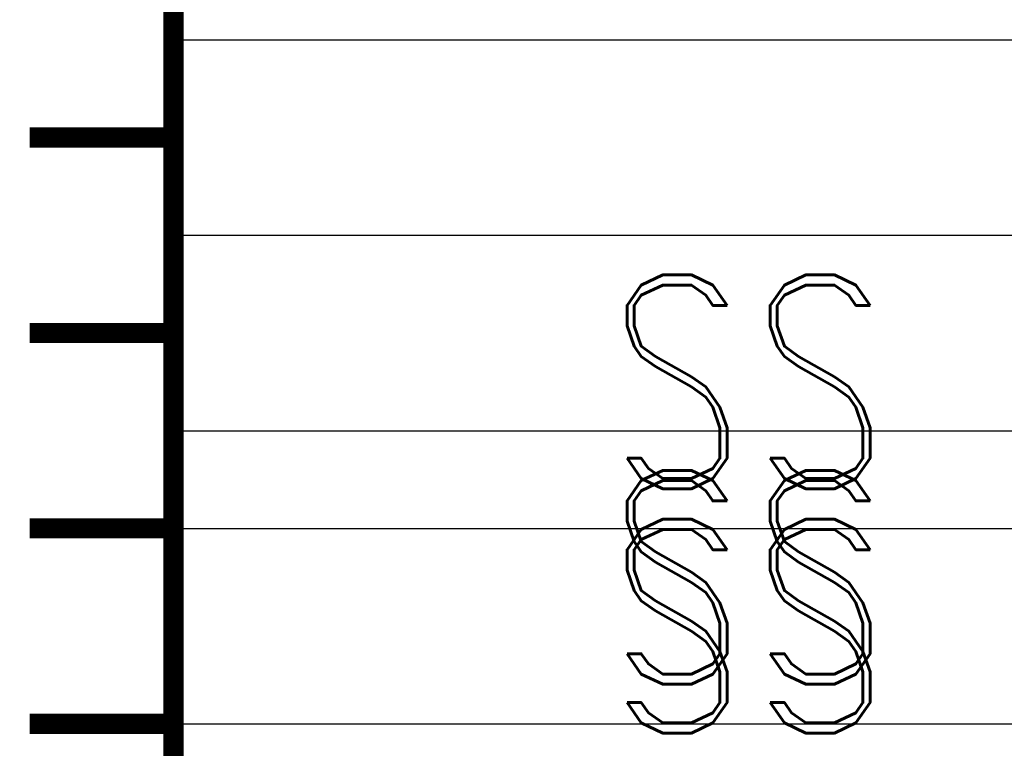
# Model space of a CAD drawing. Extents: x -2 to 113, y -136 to 16.
# Tile 93 of 256: x 59.29 to 64.33, y -90.76 to -87.04. Entities that reach past the tile are written whole.
import ezdxf
from ezdxf.enums import TextEntityAlignment as Align

# ---------------------------------------------------------------- set-up
doc = ezdxf.new("R2010")
doc.units = 0
doc.header["$MEASUREMENT"] = 0
doc.linetypes.add('SOLID', pattern=[0])
doc.layers.get('0').update_dxf_attribs({"linetype": 'SOLID'})
for name, color, linetype in [('1', 7, 'SOLID'), ('10', 7, 'SOLID'), ('11', 7, 'SOLID'), ('12', 7, 'SOLID'), ('13', 7, 'SOLID'), ('14', 7, 'SOLID'), ('15', 7, 'SOLID'), ('16', 7, 'SOLID'), ('17', 7, 'SOLID'), ('18', 7, 'SOLID'), ('19', 7, 'SOLID'), ('2', 7, 'SOLID'), ('20', 7, 'SOLID'), ('21', 7, 'SOLID'), ('22', 7, 'SOLID'), ('23', 7, 'SOLID'), ('24', 7, 'SOLID'), ('25', 7, 'SOLID'), ('26', 7, 'SOLID'), ('27', 7, 'SOLID'), ('28', 7, 'SOLID'), ('29', 7, 'SOLID'), ('3', 7, 'SOLID'), ('30', 7, 'SOLID'), ('31', 7, 'SOLID'), ('32', 7, 'SOLID'), ('33', 7, 'SOLID'), ('34', 7, 'SOLID'), ('35', 7, 'SOLID'), ('36', 7, 'SOLID'), ('37', 7, 'SOLID'), ('38', 7, 'SOLID'), ('39', 7, 'SOLID'), ('4', 7, 'SOLID'), ('40', 7, 'SOLID'), ('41', 7, 'SOLID'), ('42', 7, 'SOLID'), ('43', 7, 'SOLID'), ('44', 7, 'SOLID'), ('45', 7, 'SOLID'), ('46', 7, 'SOLID'), ('47', 7, 'SOLID'), ('48', 7, 'SOLID'), ('49', 7, 'SOLID'), ('5', 7, 'SOLID'), ('50', 7, 'SOLID'), ('51', 7, 'SOLID'), ('52', 7, 'SOLID'), ('53', 7, 'SOLID'), ('54', 7, 'SOLID'), ('55', 7, 'SOLID'), ('56', 7, 'SOLID'), ('57', 7, 'SOLID'), ('58', 7, 'SOLID'), ('59', 7, 'SOLID'), ('6', 7, 'SOLID'), ('60', 7, 'SOLID'), ('61', 7, 'SOLID'), ('62', 7, 'SOLID'), ('63', 7, 'SOLID'), ('64', 7, 'SOLID'), ('65', 7, 'SOLID'), ('66', 7, 'SOLID'), ('67', 7, 'SOLID'), ('68', 7, 'SOLID'), ('7', 7, 'SOLID'), ('8', 7, 'SOLID'), ('9', 7, 'SOLID')]:
    doc.layers.add(name, color=color, linetype=linetype)
doc.styles.add('ROMAND', font='romand', dxfattribs={"height": 1})

msp = doc.modelspace()

# ---------------------------------------------------------------- linework, layer by layer
at = {"color": 7, "linetype": 'SOLID', "const_width": 0.1029}
for points in [[(60.0766, -13.1385), (60.0766, -125.6385)], [(60.0766, -87.6385), (59.3413, -87.6385)], [(60.0766, -88.6385), (59.3413, -88.6385)], [(60.0766, -89.6385), (59.3413, -89.6385)], [(60.0766, -90.6385), (59.3413, -90.6385)]]:
    msp.add_lwpolyline(points, dxfattribs=at)
at = {"layer": '1', "color": 7, "linetype": 'SOLID', "const_width": 0.1029}
for points in [[(60.0766, -13.1385), (60.0766, -125.6385)], [(60.0766, -87.6385), (59.3413, -87.6385)], [(60.0766, -88.6385), (59.3413, -88.6385)], [(60.0766, -89.6385), (59.3413, -89.6385)], [(60.0766, -90.6385), (59.3413, -90.6385)]]:
    msp.add_lwpolyline(points, dxfattribs=at)
at = {"layer": '10', "color": 7, "linetype": 'SOLID', "const_width": 0.1029}
for points in [[(60.0766, -13.1385), (60.0766, -125.6385)], [(60.0766, -87.6385), (59.3413, -87.6385)], [(60.0766, -88.6385), (59.3413, -88.6385)], [(60.0766, -89.6385), (59.3413, -89.6385)], [(60.0766, -90.6385), (59.3413, -90.6385)]]:
    msp.add_lwpolyline(points, dxfattribs=at)
at = {"layer": '10', "color": 7, "linetype": 'SOLID'}
for points in [[(60.0766, -87.1385), (82.1354, -87.1385)], [(60.0766, -90.6385), (82.1354, -90.6385)]]:
    msp.add_lwpolyline(points, dxfattribs=at)
at = {"layer": '11', "color": 7, "linetype": 'SOLID', "const_width": 0.1029}
for points in [[(60.0766, -13.1385), (60.0766, -125.6385)], [(60.0766, -87.6385), (59.3413, -87.6385)], [(60.0766, -88.6385), (59.3413, -88.6385)], [(60.0766, -89.6385), (59.3413, -89.6385)], [(60.0766, -90.6385), (59.3413, -90.6385)]]:
    msp.add_lwpolyline(points, dxfattribs=at)
at = {"layer": '12', "color": 7, "linetype": 'SOLID', "const_width": 0.1029}
for points in [[(60.0766, -13.1385), (60.0766, -125.6385)], [(60.0766, -87.6385), (59.3413, -87.6385)], [(60.0766, -88.6385), (59.3413, -88.6385)], [(60.0766, -89.6385), (59.3413, -89.6385)], [(60.0766, -90.6385), (59.3413, -90.6385)]]:
    msp.add_lwpolyline(points, dxfattribs=at)
at = {"layer": '12', "color": 7, "linetype": 'SOLID'}
for points in [[(60.0766, -89.1385), (82.1354, -89.1385)], [(60.0766, -90.6385), (82.1354, -90.6385)]]:
    msp.add_lwpolyline(points, dxfattribs=at)
at = {"layer": '13', "color": 7, "linetype": 'SOLID', "const_width": 0.1029}
for points in [[(60.0766, -13.1385), (60.0766, -125.6385)], [(60.0766, -87.6385), (59.3413, -87.6385)], [(60.0766, -88.6385), (59.3413, -88.6385)], [(60.0766, -89.6385), (59.3413, -89.6385)], [(60.0766, -90.6385), (59.3413, -90.6385)]]:
    msp.add_lwpolyline(points, dxfattribs=at)
at = {"layer": '14', "color": 7, "linetype": 'SOLID', "const_width": 0.1029}
for points in [[(60.0766, -13.1385), (60.0766, -125.6385)], [(60.0766, -87.6385), (59.3413, -87.6385)], [(60.0766, -88.6385), (59.3413, -88.6385)], [(60.0766, -89.6385), (59.3413, -89.6385)], [(60.0766, -90.6385), (59.3413, -90.6385)]]:
    msp.add_lwpolyline(points, dxfattribs=at)
at = {"layer": '14', "color": 7, "linetype": 'SOLID'}
for points in [[(60.0766, -89.1385), (82.1354, -89.1385)], [(60.0766, -90.6385), (82.1354, -90.6385)]]:
    msp.add_lwpolyline(points, dxfattribs=at)
at = {"layer": '15', "color": 7, "linetype": 'SOLID', "const_width": 0.1029}
for points in [[(60.0766, -13.1385), (60.0766, -125.6385)], [(60.0766, -87.6385), (59.3413, -87.6385)], [(60.0766, -88.6385), (59.3413, -88.6385)], [(60.0766, -89.6385), (59.3413, -89.6385)], [(60.0766, -90.6385), (59.3413, -90.6385)]]:
    msp.add_lwpolyline(points, dxfattribs=at)
at = {"layer": '16', "color": 7, "linetype": 'SOLID', "const_width": 0.1029}
for points in [[(60.0766, -13.1385), (60.0766, -125.6385)], [(60.0766, -87.6385), (59.3413, -87.6385)], [(60.0766, -88.6385), (59.3413, -88.6385)], [(60.0766, -89.6385), (59.3413, -89.6385)], [(60.0766, -90.6385), (59.3413, -90.6385)]]:
    msp.add_lwpolyline(points, dxfattribs=at)
at = {"layer": '16', "color": 7, "linetype": 'SOLID'}
msp.add_lwpolyline([(60.0766, -89.1385), (82.1354, -89.1385)], dxfattribs=at)
at = {"layer": '17', "color": 7, "linetype": 'SOLID', "const_width": 0.1029}
for points in [[(60.0766, -13.1385), (60.0766, -125.6385)], [(60.0766, -87.6385), (59.3413, -87.6385)], [(60.0766, -88.6385), (59.3413, -88.6385)], [(60.0766, -89.6385), (59.3413, -89.6385)], [(60.0766, -90.6385), (59.3413, -90.6385)]]:
    msp.add_lwpolyline(points, dxfattribs=at)
at = {"layer": '18', "color": 7, "linetype": 'SOLID', "const_width": 0.1029}
for points in [[(60.0766, -13.1385), (60.0766, -125.6385)], [(60.0766, -87.6385), (59.3413, -87.6385)], [(60.0766, -88.6385), (59.3413, -88.6385)], [(60.0766, -89.6385), (59.3413, -89.6385)], [(60.0766, -90.6385), (59.3413, -90.6385)]]:
    msp.add_lwpolyline(points, dxfattribs=at)
at = {"layer": '18', "color": 7, "linetype": 'SOLID'}
for points in [[(60.0766, -87.1385), (82.1354, -87.1385)], [(60.0766, -90.6385), (82.1354, -90.6385)]]:
    msp.add_lwpolyline(points, dxfattribs=at)
at = {"layer": '19', "color": 7, "linetype": 'SOLID', "const_width": 0.1029}
for points in [[(60.0766, -13.1385), (60.0766, -125.6385)], [(60.0766, -87.6385), (59.3413, -87.6385)], [(60.0766, -88.6385), (59.3413, -88.6385)], [(60.0766, -89.6385), (59.3413, -89.6385)], [(60.0766, -90.6385), (59.3413, -90.6385)]]:
    msp.add_lwpolyline(points, dxfattribs=at)
at = {"layer": '2', "color": 7, "linetype": 'SOLID', "const_width": 0.1029}
for points in [[(60.0766, -13.1385), (60.0766, -125.6385)], [(60.0766, -87.6385), (59.3413, -87.6385)], [(60.0766, -88.6385), (59.3413, -88.6385)], [(60.0766, -89.6385), (59.3413, -89.6385)], [(60.0766, -90.6385), (59.3413, -90.6385)]]:
    msp.add_lwpolyline(points, dxfattribs=at)
at = {"layer": '2', "color": 7, "linetype": 'SOLID'}
for points in [[(60.0766, -89.1385), (82.1354, -89.1385)], [(60.0766, -90.6385), (82.1354, -90.6385)]]:
    msp.add_lwpolyline(points, dxfattribs=at)
at = {"layer": '20', "color": 7, "linetype": 'SOLID', "const_width": 0.1029}
for points in [[(60.0766, -13.1385), (60.0766, -125.6385)], [(60.0766, -87.6385), (59.3413, -87.6385)], [(60.0766, -88.6385), (59.3413, -88.6385)], [(60.0766, -89.6385), (59.3413, -89.6385)], [(60.0766, -90.6385), (59.3413, -90.6385)]]:
    msp.add_lwpolyline(points, dxfattribs=at)
at = {"layer": '20', "color": 7, "linetype": 'SOLID'}
for points in [[(60.0766, -89.1385), (82.1354, -89.1385)], [(60.0766, -90.6385), (82.1354, -90.6385)]]:
    msp.add_lwpolyline(points, dxfattribs=at)
at = {"layer": '21', "color": 7, "linetype": 'SOLID', "const_width": 0.1029}
for points in [[(60.0766, -13.1385), (60.0766, -125.6385)], [(60.0766, -87.6385), (59.3413, -87.6385)], [(60.0766, -88.6385), (59.3413, -88.6385)], [(60.0766, -89.6385), (59.3413, -89.6385)], [(60.0766, -90.6385), (59.3413, -90.6385)]]:
    msp.add_lwpolyline(points, dxfattribs=at)
at = {"layer": '22', "color": 7, "linetype": 'SOLID', "const_width": 0.1029}
for points in [[(60.0766, -13.1385), (60.0766, -125.6385)], [(60.0766, -87.6385), (59.3413, -87.6385)], [(60.0766, -88.6385), (59.3413, -88.6385)], [(60.0766, -89.6385), (59.3413, -89.6385)], [(60.0766, -90.6385), (59.3413, -90.6385)]]:
    msp.add_lwpolyline(points, dxfattribs=at)
at = {"layer": '22', "color": 7, "linetype": 'SOLID'}
for points in [[(60.0766, -87.1385), (82.1354, -87.1385)], [(60.0766, -90.6385), (82.1354, -90.6385)]]:
    msp.add_lwpolyline(points, dxfattribs=at)
at = {"layer": '23', "color": 7, "linetype": 'SOLID', "const_width": 0.1029}
for points in [[(60.0766, -13.1385), (60.0766, -125.6385)], [(60.0766, -87.6385), (59.3413, -87.6385)], [(60.0766, -88.6385), (59.3413, -88.6385)], [(60.0766, -89.6385), (59.3413, -89.6385)], [(60.0766, -90.6385), (59.3413, -90.6385)]]:
    msp.add_lwpolyline(points, dxfattribs=at)
at = {"layer": '24', "color": 7, "linetype": 'SOLID', "const_width": 0.1029}
for points in [[(60.0766, -13.1385), (60.0766, -125.6385)], [(60.0766, -87.6385), (59.3413, -87.6385)], [(60.0766, -88.6385), (59.3413, -88.6385)], [(60.0766, -89.6385), (59.3413, -89.6385)], [(60.0766, -90.6385), (59.3413, -90.6385)]]:
    msp.add_lwpolyline(points, dxfattribs=at)
at = {"layer": '24', "color": 7, "linetype": 'SOLID'}
for points in [[(60.0766, -87.1385), (82.1354, -87.1385)], [(60.0766, -90.6385), (82.1354, -90.6385)]]:
    msp.add_lwpolyline(points, dxfattribs=at)
at = {"layer": '25', "color": 7, "linetype": 'SOLID', "const_width": 0.1029}
for points in [[(60.0766, -13.1385), (60.0766, -125.6385)], [(60.0766, -87.6385), (59.3413, -87.6385)], [(60.0766, -88.6385), (59.3413, -88.6385)], [(60.0766, -89.6385), (59.3413, -89.6385)], [(60.0766, -90.6385), (59.3413, -90.6385)]]:
    msp.add_lwpolyline(points, dxfattribs=at)
at = {"layer": '26', "color": 7, "linetype": 'SOLID', "const_width": 0.1029}
for points in [[(60.0766, -13.1385), (60.0766, -125.6385)], [(60.0766, -87.6385), (59.3413, -87.6385)], [(60.0766, -88.6385), (59.3413, -88.6385)], [(60.0766, -89.6385), (59.3413, -89.6385)], [(60.0766, -90.6385), (59.3413, -90.6385)]]:
    msp.add_lwpolyline(points, dxfattribs=at)
at = {"layer": '26', "color": 7, "linetype": 'SOLID'}
for points in [[(60.0766, -89.1385), (82.1354, -89.1385)], [(60.0766, -90.6385), (82.1354, -90.6385)]]:
    msp.add_lwpolyline(points, dxfattribs=at)
at = {"layer": '27', "color": 7, "linetype": 'SOLID', "const_width": 0.1029}
for points in [[(60.0766, -13.1385), (60.0766, -125.6385)], [(60.0766, -87.6385), (59.3413, -87.6385)], [(60.0766, -88.6385), (59.3413, -88.6385)], [(60.0766, -89.6385), (59.3413, -89.6385)], [(60.0766, -90.6385), (59.3413, -90.6385)]]:
    msp.add_lwpolyline(points, dxfattribs=at)
at = {"layer": '27', "color": 7, "linetype": 'SOLID'}
for points in [[(60.0766, -88.1385), (82.1354, -88.1385)], [(60.0766, -89.6385), (82.1354, -89.6385)]]:
    msp.add_lwpolyline(points, dxfattribs=at)
at = {"layer": '28', "color": 7, "linetype": 'SOLID', "const_width": 0.1029}
for points in [[(60.0766, -13.1385), (60.0766, -125.6385)], [(60.0766, -87.6385), (59.3413, -87.6385)], [(60.0766, -88.6385), (59.3413, -88.6385)], [(60.0766, -89.6385), (59.3413, -89.6385)], [(60.0766, -90.6385), (59.3413, -90.6385)]]:
    msp.add_lwpolyline(points, dxfattribs=at)
at = {"layer": '29', "color": 7, "linetype": 'SOLID', "const_width": 0.1029}
for points in [[(60.0766, -13.1385), (60.0766, -125.6385)], [(60.0766, -87.6385), (59.3413, -87.6385)], [(60.0766, -88.6385), (59.3413, -88.6385)], [(60.0766, -89.6385), (59.3413, -89.6385)], [(60.0766, -90.6385), (59.3413, -90.6385)]]:
    msp.add_lwpolyline(points, dxfattribs=at)
at = {"layer": '29', "color": 7, "linetype": 'SOLID'}
for points in [[(60.0766, -89.1385), (82.1354, -89.1385)], [(60.0766, -90.6385), (82.1354, -90.6385)]]:
    msp.add_lwpolyline(points, dxfattribs=at)
at = {"layer": '3', "color": 7, "linetype": 'SOLID', "const_width": 0.1029}
for points in [[(60.0766, -13.1385), (60.0766, -125.6385)], [(60.0766, -87.6385), (59.3413, -87.6385)], [(60.0766, -88.6385), (59.3413, -88.6385)], [(60.0766, -89.6385), (59.3413, -89.6385)], [(60.0766, -90.6385), (59.3413, -90.6385)]]:
    msp.add_lwpolyline(points, dxfattribs=at)
at = {"layer": '30', "color": 7, "linetype": 'SOLID', "const_width": 0.1029}
for points in [[(60.0766, -13.1385), (60.0766, -125.6385)], [(60.0766, -87.6385), (59.3413, -87.6385)], [(60.0766, -88.6385), (59.3413, -88.6385)], [(60.0766, -89.6385), (59.3413, -89.6385)], [(60.0766, -90.6385), (59.3413, -90.6385)]]:
    msp.add_lwpolyline(points, dxfattribs=at)
at = {"layer": '30', "color": 7, "linetype": 'SOLID'}
for points in [[(60.0766, -87.1385), (82.1354, -87.1385)], [(60.0766, -90.6385), (82.1354, -90.6385)]]:
    msp.add_lwpolyline(points, dxfattribs=at)
at = {"layer": '31', "color": 7, "linetype": 'SOLID', "const_width": 0.1029}
for points in [[(60.0766, -13.1385), (60.0766, -125.6385)], [(60.0766, -87.6385), (59.3413, -87.6385)], [(60.0766, -88.6385), (59.3413, -88.6385)], [(60.0766, -89.6385), (59.3413, -89.6385)], [(60.0766, -90.6385), (59.3413, -90.6385)]]:
    msp.add_lwpolyline(points, dxfattribs=at)
at = {"layer": '32', "color": 7, "linetype": 'SOLID', "const_width": 0.1029}
for points in [[(60.0766, -13.1385), (60.0766, -125.6385)], [(60.0766, -87.6385), (59.3413, -87.6385)], [(60.0766, -88.6385), (59.3413, -88.6385)], [(60.0766, -89.6385), (59.3413, -89.6385)], [(60.0766, -90.6385), (59.3413, -90.6385)]]:
    msp.add_lwpolyline(points, dxfattribs=at)
at = {"layer": '33', "color": 7, "linetype": 'SOLID', "const_width": 0.1029}
for points in [[(60.0766, -13.1385), (60.0766, -125.6385)], [(60.0766, -87.6385), (59.3413, -87.6385)], [(60.0766, -88.6385), (59.3413, -88.6385)], [(60.0766, -89.6385), (59.3413, -89.6385)], [(60.0766, -90.6385), (59.3413, -90.6385)]]:
    msp.add_lwpolyline(points, dxfattribs=at)
at = {"layer": '34', "color": 7, "linetype": 'SOLID', "const_width": 0.1029}
for points in [[(60.0766, -13.1385), (60.0766, -125.6385)], [(60.0766, -87.6385), (59.3413, -87.6385)], [(60.0766, -88.6385), (59.3413, -88.6385)], [(60.0766, -89.6385), (59.3413, -89.6385)], [(60.0766, -90.6385), (59.3413, -90.6385)]]:
    msp.add_lwpolyline(points, dxfattribs=at)
at = {"layer": '35', "color": 7, "linetype": 'SOLID', "const_width": 0.1029}
for points in [[(60.0766, -13.1385), (60.0766, -125.6385)], [(60.0766, -87.6385), (59.3413, -87.6385)], [(60.0766, -88.6385), (59.3413, -88.6385)], [(60.0766, -89.6385), (59.3413, -89.6385)], [(60.0766, -90.6385), (59.3413, -90.6385)]]:
    msp.add_lwpolyline(points, dxfattribs=at)
at = {"layer": '36', "color": 7, "linetype": 'SOLID', "const_width": 0.1029}
for points in [[(60.0766, -13.1385), (60.0766, -125.6385)], [(60.0766, -87.6385), (59.3413, -87.6385)], [(60.0766, -88.6385), (59.3413, -88.6385)], [(60.0766, -89.6385), (59.3413, -89.6385)], [(60.0766, -90.6385), (59.3413, -90.6385)]]:
    msp.add_lwpolyline(points, dxfattribs=at)
at = {"layer": '37', "color": 7, "linetype": 'SOLID', "const_width": 0.1029}
for points in [[(60.0766, -13.1385), (60.0766, -125.6385)], [(60.0766, -87.6385), (59.3413, -87.6385)], [(60.0766, -88.6385), (59.3413, -88.6385)], [(60.0766, -89.6385), (59.3413, -89.6385)], [(60.0766, -90.6385), (59.3413, -90.6385)]]:
    msp.add_lwpolyline(points, dxfattribs=at)
at = {"layer": '38', "color": 7, "linetype": 'SOLID', "const_width": 0.1029}
for points in [[(60.0766, -13.1385), (60.0766, -125.6385)], [(60.0766, -87.6385), (59.3413, -87.6385)], [(60.0766, -88.6385), (59.3413, -88.6385)], [(60.0766, -89.6385), (59.3413, -89.6385)], [(60.0766, -90.6385), (59.3413, -90.6385)]]:
    msp.add_lwpolyline(points, dxfattribs=at)
at = {"layer": '39', "color": 7, "linetype": 'SOLID', "const_width": 0.1029}
for points in [[(60.0766, -13.1385), (60.0766, -125.6385)], [(60.0766, -87.6385), (59.3413, -87.6385)], [(60.0766, -88.6385), (59.3413, -88.6385)], [(60.0766, -89.6385), (59.3413, -89.6385)], [(60.0766, -90.6385), (59.3413, -90.6385)]]:
    msp.add_lwpolyline(points, dxfattribs=at)
at = {"layer": '39', "color": 7, "linetype": 'SOLID'}
for points in [[(60.0766, -87.1385), (82.1354, -87.1385)], [(60.0766, -90.6385), (82.1354, -90.6385)]]:
    msp.add_lwpolyline(points, dxfattribs=at)
at = {"layer": '4', "color": 7, "linetype": 'SOLID', "const_width": 0.1029}
for points in [[(60.0766, -13.1385), (60.0766, -125.6385)], [(60.0766, -87.6385), (59.3413, -87.6385)], [(60.0766, -88.6385), (59.3413, -88.6385)], [(60.0766, -89.6385), (59.3413, -89.6385)], [(60.0766, -90.6385), (59.3413, -90.6385)]]:
    msp.add_lwpolyline(points, dxfattribs=at)
at = {"layer": '4', "color": 7, "linetype": 'SOLID'}
for points in [[(60.0766, -89.1385), (82.1354, -89.1385)], [(60.0766, -90.6385), (82.1354, -90.6385)]]:
    msp.add_lwpolyline(points, dxfattribs=at)
at = {"layer": '40', "color": 7, "linetype": 'SOLID', "const_width": 0.1029}
for points in [[(60.0766, -13.1385), (60.0766, -125.6385)], [(60.0766, -87.6385), (59.3413, -87.6385)], [(60.0766, -88.6385), (59.3413, -88.6385)], [(60.0766, -89.6385), (59.3413, -89.6385)], [(60.0766, -90.6385), (59.3413, -90.6385)]]:
    msp.add_lwpolyline(points, dxfattribs=at)
at = {"layer": '41', "color": 7, "linetype": 'SOLID', "const_width": 0.1029}
for points in [[(60.0766, -13.1385), (60.0766, -125.6385)], [(60.0766, -87.6385), (59.3413, -87.6385)], [(60.0766, -88.6385), (59.3413, -88.6385)], [(60.0766, -89.6385), (59.3413, -89.6385)], [(60.0766, -90.6385), (59.3413, -90.6385)]]:
    msp.add_lwpolyline(points, dxfattribs=at)
at = {"layer": '41', "color": 7, "linetype": 'SOLID'}
for points in [[(60.0766, -87.1385), (82.1354, -87.1385)], [(60.0766, -90.6385), (82.1354, -90.6385)]]:
    msp.add_lwpolyline(points, dxfattribs=at)
at = {"layer": '42', "color": 7, "linetype": 'SOLID', "const_width": 0.1029}
for points in [[(60.0766, -13.1385), (60.0766, -125.6385)], [(60.0766, -87.6385), (59.3413, -87.6385)], [(60.0766, -88.6385), (59.3413, -88.6385)], [(60.0766, -89.6385), (59.3413, -89.6385)], [(60.0766, -90.6385), (59.3413, -90.6385)]]:
    msp.add_lwpolyline(points, dxfattribs=at)
at = {"layer": '43', "color": 7, "linetype": 'SOLID', "const_width": 0.1029}
for points in [[(60.0766, -13.1385), (60.0766, -125.6385)], [(60.0766, -87.6385), (59.3413, -87.6385)], [(60.0766, -88.6385), (59.3413, -88.6385)], [(60.0766, -89.6385), (59.3413, -89.6385)], [(60.0766, -90.6385), (59.3413, -90.6385)]]:
    msp.add_lwpolyline(points, dxfattribs=at)
at = {"layer": '43', "color": 7, "linetype": 'SOLID'}
for points in [[(60.0766, -87.1385), (82.1354, -87.1385)], [(60.0766, -90.6385), (82.1354, -90.6385)]]:
    msp.add_lwpolyline(points, dxfattribs=at)
at = {"layer": '44', "color": 7, "linetype": 'SOLID', "const_width": 0.1029}
for points in [[(60.0766, -13.1385), (60.0766, -125.6385)], [(60.0766, -87.6385), (59.3413, -87.6385)], [(60.0766, -88.6385), (59.3413, -88.6385)], [(60.0766, -89.6385), (59.3413, -89.6385)], [(60.0766, -90.6385), (59.3413, -90.6385)]]:
    msp.add_lwpolyline(points, dxfattribs=at)
at = {"layer": '45', "color": 7, "linetype": 'SOLID', "const_width": 0.1029}
for points in [[(60.0766, -13.1385), (60.0766, -125.6385)], [(60.0766, -87.6385), (59.3413, -87.6385)], [(60.0766, -88.6385), (59.3413, -88.6385)], [(60.0766, -89.6385), (59.3413, -89.6385)], [(60.0766, -90.6385), (59.3413, -90.6385)]]:
    msp.add_lwpolyline(points, dxfattribs=at)
at = {"layer": '46', "color": 7, "linetype": 'SOLID', "const_width": 0.1029}
for points in [[(60.0766, -13.1385), (60.0766, -125.6385)], [(60.0766, -87.6385), (59.3413, -87.6385)], [(60.0766, -88.6385), (59.3413, -88.6385)], [(60.0766, -89.6385), (59.3413, -89.6385)], [(60.0766, -90.6385), (59.3413, -90.6385)]]:
    msp.add_lwpolyline(points, dxfattribs=at)
at = {"layer": '47', "color": 7, "linetype": 'SOLID', "const_width": 0.1029}
for points in [[(60.0766, -13.1385), (60.0766, -125.6385)], [(60.0766, -87.6385), (59.3413, -87.6385)], [(60.0766, -88.6385), (59.3413, -88.6385)], [(60.0766, -89.6385), (59.3413, -89.6385)], [(60.0766, -90.6385), (59.3413, -90.6385)]]:
    msp.add_lwpolyline(points, dxfattribs=at)
at = {"layer": '48', "color": 7, "linetype": 'SOLID', "const_width": 0.1029}
for points in [[(60.0766, -13.1385), (60.0766, -125.6385)], [(60.0766, -87.6385), (59.3413, -87.6385)], [(60.0766, -88.6385), (59.3413, -88.6385)], [(60.0766, -89.6385), (59.3413, -89.6385)], [(60.0766, -90.6385), (59.3413, -90.6385)]]:
    msp.add_lwpolyline(points, dxfattribs=at)
at = {"layer": '49', "color": 7, "linetype": 'SOLID', "const_width": 0.1029}
for points in [[(60.0766, -13.1385), (60.0766, -125.6385)], [(60.0766, -87.6385), (59.3413, -87.6385)], [(60.0766, -88.6385), (59.3413, -88.6385)], [(60.0766, -89.6385), (59.3413, -89.6385)], [(60.0766, -90.6385), (59.3413, -90.6385)]]:
    msp.add_lwpolyline(points, dxfattribs=at)
at = {"layer": '5', "color": 7, "linetype": 'SOLID', "const_width": 0.1029}
for points in [[(60.0766, -13.1385), (60.0766, -125.6385)], [(60.0766, -87.6385), (59.3413, -87.6385)], [(60.0766, -88.6385), (59.3413, -88.6385)], [(60.0766, -89.6385), (59.3413, -89.6385)], [(60.0766, -90.6385), (59.3413, -90.6385)]]:
    msp.add_lwpolyline(points, dxfattribs=at)
at = {"layer": '50', "color": 7, "linetype": 'SOLID', "const_width": 0.1029}
for points in [[(60.0766, -13.1385), (60.0766, -125.6385)], [(60.0766, -87.6385), (59.3413, -87.6385)], [(60.0766, -88.6385), (59.3413, -88.6385)], [(60.0766, -89.6385), (59.3413, -89.6385)], [(60.0766, -90.6385), (59.3413, -90.6385)]]:
    msp.add_lwpolyline(points, dxfattribs=at)
at = {"layer": '50', "color": 7, "linetype": 'SOLID'}
for points in [[(60.0766, -89.1385), (82.1354, -89.1385)], [(60.0766, -90.6385), (82.1354, -90.6385)]]:
    msp.add_lwpolyline(points, dxfattribs=at)
at = {"layer": '51', "color": 7, "linetype": 'SOLID', "const_width": 0.1029}
for points in [[(60.0766, -13.1385), (60.0766, -125.6385)], [(60.0766, -87.6385), (59.3413, -87.6385)], [(60.0766, -88.6385), (59.3413, -88.6385)], [(60.0766, -89.6385), (59.3413, -89.6385)], [(60.0766, -90.6385), (59.3413, -90.6385)]]:
    msp.add_lwpolyline(points, dxfattribs=at)
at = {"layer": '52', "color": 7, "linetype": 'SOLID', "const_width": 0.1029}
for points in [[(60.0766, -13.1385), (60.0766, -125.6385)], [(60.0766, -87.6385), (59.3413, -87.6385)], [(60.0766, -88.6385), (59.3413, -88.6385)], [(60.0766, -89.6385), (59.3413, -89.6385)], [(60.0766, -90.6385), (59.3413, -90.6385)]]:
    msp.add_lwpolyline(points, dxfattribs=at)
at = {"layer": '52', "color": 7, "linetype": 'SOLID'}
for points in [[(60.0766, -87.1385), (82.1354, -87.1385)], [(60.0766, -90.6385), (82.1354, -90.6385)]]:
    msp.add_lwpolyline(points, dxfattribs=at)
at = {"layer": '53', "color": 7, "linetype": 'SOLID', "const_width": 0.1029}
for points in [[(60.0766, -13.1385), (60.0766, -125.6385)], [(60.0766, -87.6385), (59.3413, -87.6385)], [(60.0766, -88.6385), (59.3413, -88.6385)], [(60.0766, -89.6385), (59.3413, -89.6385)], [(60.0766, -90.6385), (59.3413, -90.6385)]]:
    msp.add_lwpolyline(points, dxfattribs=at)
at = {"layer": '54', "color": 7, "linetype": 'SOLID', "const_width": 0.1029}
for points in [[(60.0766, -13.1385), (60.0766, -125.6385)], [(60.0766, -87.6385), (59.3413, -87.6385)], [(60.0766, -88.6385), (59.3413, -88.6385)], [(60.0766, -89.6385), (59.3413, -89.6385)], [(60.0766, -90.6385), (59.3413, -90.6385)]]:
    msp.add_lwpolyline(points, dxfattribs=at)
at = {"layer": '54', "color": 7, "linetype": 'SOLID'}
for points in [[(60.0766, -89.1385), (82.1354, -89.1385)], [(60.0766, -90.6385), (82.1354, -90.6385)]]:
    msp.add_lwpolyline(points, dxfattribs=at)
at = {"layer": '55', "color": 7, "linetype": 'SOLID', "const_width": 0.1029}
for points in [[(60.0766, -13.1385), (60.0766, -125.6385)], [(60.0766, -87.6385), (59.3413, -87.6385)], [(60.0766, -88.6385), (59.3413, -88.6385)], [(60.0766, -89.6385), (59.3413, -89.6385)], [(60.0766, -90.6385), (59.3413, -90.6385)]]:
    msp.add_lwpolyline(points, dxfattribs=at)
at = {"layer": '56', "color": 7, "linetype": 'SOLID', "const_width": 0.1029}
for points in [[(60.0766, -13.1385), (60.0766, -125.6385)], [(60.0766, -87.6385), (59.3413, -87.6385)], [(60.0766, -88.6385), (59.3413, -88.6385)], [(60.0766, -89.6385), (59.3413, -89.6385)], [(60.0766, -90.6385), (59.3413, -90.6385)]]:
    msp.add_lwpolyline(points, dxfattribs=at)
at = {"layer": '57', "color": 7, "linetype": 'SOLID', "const_width": 0.1029}
for points in [[(60.0766, -13.1385), (60.0766, -125.6385)], [(60.0766, -87.6385), (59.3413, -87.6385)], [(60.0766, -88.6385), (59.3413, -88.6385)], [(60.0766, -89.6385), (59.3413, -89.6385)], [(60.0766, -90.6385), (59.3413, -90.6385)]]:
    msp.add_lwpolyline(points, dxfattribs=at)
at = {"layer": '57', "color": 7, "linetype": 'SOLID'}
for points in [[(60.0766, -87.1385), (82.1354, -87.1385)], [(60.0766, -90.6385), (82.1354, -90.6385)]]:
    msp.add_lwpolyline(points, dxfattribs=at)
at = {"layer": '58', "color": 7, "linetype": 'SOLID', "const_width": 0.1029}
for points in [[(60.0766, -13.1385), (60.0766, -125.6385)], [(60.0766, -87.6385), (59.3413, -87.6385)], [(60.0766, -88.6385), (59.3413, -88.6385)], [(60.0766, -89.6385), (59.3413, -89.6385)], [(60.0766, -90.6385), (59.3413, -90.6385)]]:
    msp.add_lwpolyline(points, dxfattribs=at)
at = {"layer": '59', "color": 7, "linetype": 'SOLID', "const_width": 0.1029}
for points in [[(60.0766, -13.1385), (60.0766, -125.6385)], [(60.0766, -87.6385), (59.3413, -87.6385)], [(60.0766, -88.6385), (59.3413, -88.6385)], [(60.0766, -89.6385), (59.3413, -89.6385)], [(60.0766, -90.6385), (59.3413, -90.6385)]]:
    msp.add_lwpolyline(points, dxfattribs=at)
at = {"layer": '59', "color": 7, "linetype": 'SOLID'}
for points in [[(60.0766, -87.1385), (82.1354, -87.1385)], [(60.0766, -90.6385), (82.1354, -90.6385)]]:
    msp.add_lwpolyline(points, dxfattribs=at)
at = {"layer": '6', "color": 7, "linetype": 'SOLID', "const_width": 0.1029}
for points in [[(60.0766, -13.1385), (60.0766, -125.6385)], [(60.0766, -87.6385), (59.3413, -87.6385)], [(60.0766, -88.6385), (59.3413, -88.6385)], [(60.0766, -89.6385), (59.3413, -89.6385)], [(60.0766, -90.6385), (59.3413, -90.6385)]]:
    msp.add_lwpolyline(points, dxfattribs=at)
at = {"layer": '6', "color": 7, "linetype": 'SOLID'}
for points in [[(60.0766, -87.1385), (82.1354, -87.1385)], [(60.0766, -90.6385), (82.1354, -90.6385)]]:
    msp.add_lwpolyline(points, dxfattribs=at)
at = {"layer": '60', "color": 7, "linetype": 'SOLID', "const_width": 0.1029}
for points in [[(60.0766, -13.1385), (60.0766, -125.6385)], [(60.0766, -87.6385), (59.3413, -87.6385)], [(60.0766, -88.6385), (59.3413, -88.6385)], [(60.0766, -89.6385), (59.3413, -89.6385)], [(60.0766, -90.6385), (59.3413, -90.6385)]]:
    msp.add_lwpolyline(points, dxfattribs=at)
at = {"layer": '61', "color": 7, "linetype": 'SOLID', "const_width": 0.1029}
for points in [[(60.0766, -13.1385), (60.0766, -125.6385)], [(60.0766, -87.6385), (59.3413, -87.6385)], [(60.0766, -88.6385), (59.3413, -88.6385)], [(60.0766, -89.6385), (59.3413, -89.6385)], [(60.0766, -90.6385), (59.3413, -90.6385)]]:
    msp.add_lwpolyline(points, dxfattribs=at)
at = {"layer": '61', "color": 7, "linetype": 'SOLID'}
for points in [[(60.0766, -87.1385), (82.1354, -87.1385)], [(60.0766, -90.6385), (82.1354, -90.6385)]]:
    msp.add_lwpolyline(points, dxfattribs=at)
at = {"layer": '62', "color": 7, "linetype": 'SOLID', "const_width": 0.1029}
for points in [[(60.0766, -13.1385), (60.0766, -125.6385)], [(60.0766, -87.6385), (59.3413, -87.6385)], [(60.0766, -88.6385), (59.3413, -88.6385)], [(60.0766, -89.6385), (59.3413, -89.6385)], [(60.0766, -90.6385), (59.3413, -90.6385)]]:
    msp.add_lwpolyline(points, dxfattribs=at)
at = {"layer": '63', "color": 7, "linetype": 'SOLID', "const_width": 0.1029}
for points in [[(60.0766, -13.1385), (60.0766, -125.6385)], [(60.0766, -87.6385), (59.3413, -87.6385)], [(60.0766, -88.6385), (59.3413, -88.6385)], [(60.0766, -89.6385), (59.3413, -89.6385)], [(60.0766, -90.6385), (59.3413, -90.6385)]]:
    msp.add_lwpolyline(points, dxfattribs=at)
at = {"layer": '63', "color": 7, "linetype": 'SOLID'}
for points in [[(60.0766, -87.1385), (82.1354, -87.1385)], [(60.0766, -90.6385), (82.1354, -90.6385)]]:
    msp.add_lwpolyline(points, dxfattribs=at)
at = {"layer": '64', "color": 7, "linetype": 'SOLID', "const_width": 0.1029}
for points in [[(60.0766, -13.1385), (60.0766, -125.6385)], [(60.0766, -87.6385), (59.3413, -87.6385)], [(60.0766, -88.6385), (59.3413, -88.6385)], [(60.0766, -89.6385), (59.3413, -89.6385)], [(60.0766, -90.6385), (59.3413, -90.6385)]]:
    msp.add_lwpolyline(points, dxfattribs=at)
at = {"layer": '65', "color": 7, "linetype": 'SOLID', "const_width": 0.1029}
for points in [[(60.0766, -13.1385), (60.0766, -125.6385)], [(60.0766, -87.6385), (59.3413, -87.6385)], [(60.0766, -88.6385), (59.3413, -88.6385)], [(60.0766, -89.6385), (59.3413, -89.6385)], [(60.0766, -90.6385), (59.3413, -90.6385)]]:
    msp.add_lwpolyline(points, dxfattribs=at)
at = {"layer": '65', "color": 7, "linetype": 'SOLID'}
for points in [[(60.0766, -89.1385), (82.1354, -89.1385)], [(60.0766, -90.6385), (82.1354, -90.6385)]]:
    msp.add_lwpolyline(points, dxfattribs=at)
at = {"layer": '66', "color": 7, "linetype": 'SOLID', "const_width": 0.1029}
for points in [[(60.0766, -13.1385), (60.0766, -125.6385)], [(60.0766, -87.6385), (59.3413, -87.6385)], [(60.0766, -88.6385), (59.3413, -88.6385)], [(60.0766, -89.6385), (59.3413, -89.6385)], [(60.0766, -90.6385), (59.3413, -90.6385)]]:
    msp.add_lwpolyline(points, dxfattribs=at)
at = {"layer": '67', "color": 7, "linetype": 'SOLID', "const_width": 0.1029}
for points in [[(60.0766, -13.1385), (60.0766, -125.6385)], [(60.0766, -87.6385), (59.3413, -87.6385)], [(60.0766, -88.6385), (59.3413, -88.6385)], [(60.0766, -89.6385), (59.3413, -89.6385)], [(60.0766, -90.6385), (59.3413, -90.6385)]]:
    msp.add_lwpolyline(points, dxfattribs=at)
at = {"layer": '67', "color": 7, "linetype": 'SOLID'}
for points in [[(60.0766, -89.1385), (82.1354, -89.1385)], [(60.0766, -90.6385), (82.1354, -90.6385)]]:
    msp.add_lwpolyline(points, dxfattribs=at)
at = {"layer": '68', "color": 7, "linetype": 'SOLID', "const_width": 0.1029}
for points in [[(60.0766, -13.1385), (60.0766, -125.6385)], [(60.0766, -87.6385), (59.3413, -87.6385)], [(60.0766, -88.6385), (59.3413, -88.6385)], [(60.0766, -89.6385), (59.3413, -89.6385)], [(60.0766, -90.6385), (59.3413, -90.6385)]]:
    msp.add_lwpolyline(points, dxfattribs=at)
at = {"layer": '7', "color": 7, "linetype": 'SOLID', "const_width": 0.1029}
for points in [[(60.0766, -13.1385), (60.0766, -125.6385)], [(60.0766, -87.6385), (59.3413, -87.6385)], [(60.0766, -88.6385), (59.3413, -88.6385)], [(60.0766, -89.6385), (59.3413, -89.6385)], [(60.0766, -90.6385), (59.3413, -90.6385)]]:
    msp.add_lwpolyline(points, dxfattribs=at)
at = {"layer": '8', "color": 7, "linetype": 'SOLID', "const_width": 0.1029}
for points in [[(60.0766, -13.1385), (60.0766, -125.6385)], [(60.0766, -87.6385), (59.3413, -87.6385)], [(60.0766, -88.6385), (59.3413, -88.6385)], [(60.0766, -89.6385), (59.3413, -89.6385)], [(60.0766, -90.6385), (59.3413, -90.6385)]]:
    msp.add_lwpolyline(points, dxfattribs=at)
at = {"layer": '8', "color": 7, "linetype": 'SOLID'}
for points in [[(60.0766, -89.1385), (82.1354, -89.1385)], [(60.0766, -90.6385), (82.1354, -90.6385)]]:
    msp.add_lwpolyline(points, dxfattribs=at)
at = {"layer": '9', "color": 7, "linetype": 'SOLID', "const_width": 0.1029}
for points in [[(60.0766, -13.1385), (60.0766, -125.6385)], [(60.0766, -87.6385), (59.3413, -87.6385)], [(60.0766, -88.6385), (59.3413, -88.6385)], [(60.0766, -89.6385), (59.3413, -89.6385)], [(60.0766, -90.6385), (59.3413, -90.6385)]]:
    msp.add_lwpolyline(points, dxfattribs=at)

# ---------------------------------------------------------------- texts
at = {"layer": '12', "color": 7, "style": 'ROMAND', "width": 0.78}
msp.add_text('SS', height=1.09412, dxfattribs=at).set_placement((63.0178, -89.8885), align=Align.MIDDLE_CENTER)
at = {"layer": '14', "color": 7, "style": 'ROMAND', "width": 0.78}
msp.add_text('SS', height=1.09412, dxfattribs=at).set_placement((63.0178, -89.8885), align=Align.MIDDLE_CENTER)
at = {"layer": '16', "color": 7, "style": 'ROMAND', "width": 0.78}
msp.add_text('SS', height=1.09412, dxfattribs=at).set_placement((63.0178, -90.1385), align=Align.MIDDLE_CENTER)
at = {"layer": '2', "color": 7, "style": 'ROMAND', "width": 0.78}
msp.add_text('SS', height=1.09412, dxfattribs=at).set_placement((63.0178, -89.8885), align=Align.MIDDLE_CENTER)
at = {"layer": '20', "color": 7, "style": 'ROMAND', "width": 0.78}
msp.add_text('SS', height=1.09412, dxfattribs=at).set_placement((63.0178, -89.8885), align=Align.MIDDLE_CENTER)
at = {"layer": '26', "color": 7, "style": 'ROMAND', "width": 0.78}
msp.add_text('SS', height=1.09412, dxfattribs=at).set_placement((63.0178, -89.8885), align=Align.MIDDLE_CENTER)
at = {"layer": '27', "color": 7, "style": 'ROMAND', "width": 0.78}
msp.add_text('SS', height=1.09412, dxfattribs=at).set_placement((63.0178, -88.8885), align=Align.MIDDLE_CENTER)
at = {"layer": '29', "color": 7, "style": 'ROMAND', "width": 0.78}
msp.add_text('SS', height=1.09412, dxfattribs=at).set_placement((63.0178, -89.8885), align=Align.MIDDLE_CENTER)
at = {"layer": '4', "color": 7, "style": 'ROMAND', "width": 0.78}
msp.add_text('SS', height=1.09412, dxfattribs=at).set_placement((63.0178, -89.8885), align=Align.MIDDLE_CENTER)
at = {"layer": '50', "color": 7, "style": 'ROMAND', "width": 0.78}
msp.add_text('SS', height=1.09412, dxfattribs=at).set_placement((63.0178, -89.8885), align=Align.MIDDLE_CENTER)
at = {"layer": '54', "color": 7, "style": 'ROMAND', "width": 0.78}
msp.add_text('SS', height=1.09412, dxfattribs=at).set_placement((63.0178, -89.8885), align=Align.MIDDLE_CENTER)
at = {"layer": '65', "color": 7, "style": 'ROMAND', "width": 0.78}
msp.add_text('SS', height=1.09412, dxfattribs=at).set_placement((63.0178, -89.8885), align=Align.MIDDLE_CENTER)
at = {"layer": '67', "color": 7, "style": 'ROMAND', "width": 0.78}
msp.add_text('SS', height=1.09412, dxfattribs=at).set_placement((63.0178, -89.8885), align=Align.MIDDLE_CENTER)
at = {"layer": '8', "color": 7, "style": 'ROMAND', "width": 0.78}
msp.add_text('SS', height=1.09412, dxfattribs=at).set_placement((63.0178, -89.8885), align=Align.MIDDLE_CENTER)

doc.saveas('drawing.dxf')
